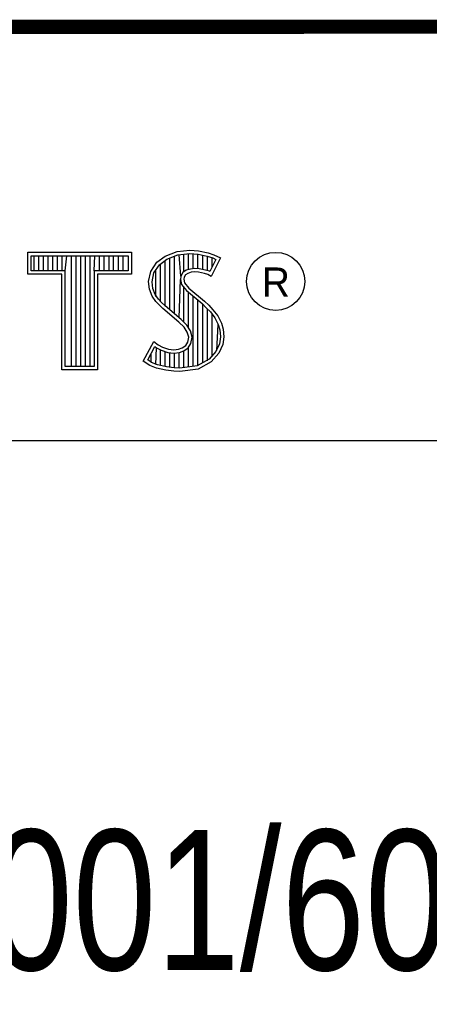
# Model space of a CAD drawing. Header units: inches. Extents: x 0 to 22, y 0 to 17.
# Tile 7 of 10: x 18.452 to 19.036, y 1.566 to 2.97. Entities that reach past the tile are written whole.
import ezdxf

# ---------------------------------------------------------------- set-up
doc = ezdxf.new("R2010")
doc.units = ezdxf.units.IN
doc.header["$LTSCALE"] = 1.21
doc.header["$MEASUREMENT"] = 0
doc.layers.get('0').update_dxf_attribs({"linetype": 'CONTINUOUS'})
doc.layers.add('NOTE', color=7, linetype='CONTINUOUS')
doc.styles.get("Standard").update_dxf_attribs({"font": 'txt', "width": 0.8})
doc.styles.add('TEXTSTYLE_2', font='txt')

msp = doc.modelspace()

# ---------------------------------------------------------------- linework, layer by layer
at = {"color": 2, "linetype": 'CONTINUOUS'}
for p, q in [((16.3737, 2.9596), (21.5037, 2.9596)), ((16.375, 2.96), (21.5, 2.96)), ((18.6766, 2.6393), (18.695, 2.6413)), ((18.695, 2.6413), (18.7074, 2.6405)), ((18.7074, 2.6405), (18.7209, 2.6376)), ((18.4641, 2.6383), (18.6117, 2.6383)), ((18.4641, 2.607), (18.4641, 2.6383)), ((18.469, 2.6334), (18.6068, 2.6334)), ((18.469, 2.6119), (18.469, 2.6334)), ((18.4729, 2.6119), (18.4729, 2.6334)), ((18.4795, 2.6119), (18.4795, 2.6334)), ((18.4862, 2.6119), (18.4862, 2.6334)), ((18.4929, 2.6119), (18.4929, 2.6334)), ((18.4996, 2.6119), (18.4996, 2.6334)), ((18.5062, 2.6119), (18.5062, 2.6334)), ((18.5129, 2.6119), (18.5129, 2.6334)), ((18.5174, 2.6119), (18.5196, 2.6334)), ((18.5263, 2.4756), (18.5263, 2.6334)), ((18.5329, 2.4756), (18.5329, 2.6334)), ((18.5396, 2.4756), (18.5396, 2.6334)), ((18.5463, 2.4756), (18.5463, 2.6334)), ((18.553, 2.4756), (18.553, 2.6334)), ((18.5584, 2.6119), (18.5596, 2.6334)), ((18.5663, 2.6119), (18.5663, 2.6334)), ((18.573, 2.6119), (18.573, 2.6334)), ((18.5797, 2.6119), (18.5797, 2.6334)), ((18.5863, 2.6119), (18.5863, 2.6334)), ((18.593, 2.6119), (18.593, 2.6334)), ((18.5997, 2.6119), (18.5997, 2.6334)), ((18.6068, 2.6334), (18.6068, 2.6119)), ((18.6117, 2.6383), (18.6117, 2.607)), ((18.648, 2.624), (18.6599, 2.6327)), ((18.6516, 2.6206), (18.6622, 2.6284)), ((18.6598, 2.5616), (18.6598, 2.6266)), ((18.6599, 2.6327), (18.6766, 2.6393)), ((18.6622, 2.6284), (18.6777, 2.6346)), ((18.6664, 2.556), (18.6664, 2.6301)), ((18.6731, 2.5504), (18.6731, 2.6327)), ((18.6777, 2.6346), (18.6951, 2.6365)), ((18.6819, 2.6044), (18.6798, 2.6348)), ((18.6865, 2.6103), (18.6865, 2.6355)), ((18.6932, 2.6137), (18.6932, 2.6362)), ((18.6951, 2.6365), (18.7067, 2.6356)), ((18.6998, 2.6149), (18.6998, 2.6361)), ((18.7065, 2.6148), (18.7065, 2.6357)), ((18.7067, 2.6356), (18.7196, 2.6329)), ((18.7132, 2.6137), (18.7132, 2.6343)), ((18.7196, 2.6329), (18.7275, 2.6302)), ((18.7199, 2.6121), (18.7199, 2.6328)), ((18.7209, 2.6376), (18.7293, 2.6347)), ((18.7319, 2.6281), (18.7233, 2.6108)), ((18.7385, 2.6304), (18.7252, 2.6039)), ((18.7265, 2.6173), (18.7265, 2.6305)), ((18.7275, 2.6302), (18.7319, 2.6281)), ((18.7293, 2.6347), (18.7385, 2.6304)), ((18.5174, 2.6119), (18.469, 2.6119)), ((18.5174, 2.4756), (18.5174, 2.6119)), ((18.6068, 2.6119), (18.5584, 2.6119)), ((18.5584, 2.6119), (18.5584, 2.4756)), ((18.6391, 2.6108), (18.648, 2.624)), ((18.6437, 2.6089), (18.6516, 2.6206)), ((18.6464, 2.5754), (18.6464, 2.613)), ((18.6531, 2.5683), (18.6531, 2.6217)), ((18.6897, 2.6126), (18.6851, 2.6093)), ((18.6958, 2.6144), (18.6897, 2.6126)), ((18.7018, 2.6151), (18.6958, 2.6144)), ((18.708, 2.6148), (18.7018, 2.6151)), ((18.7172, 2.6129), (18.708, 2.6148)), ((18.7227, 2.6112), (18.7172, 2.6129)), ((18.5125, 2.607), (18.4641, 2.607)), ((18.5125, 2.4708), (18.5125, 2.607)), ((18.6117, 2.607), (18.5633, 2.607)), ((18.5633, 2.607), (18.5633, 2.4708)), ((18.6362, 2.5964), (18.6391, 2.6108)), ((18.6411, 2.5962), (18.6437, 2.6089)), ((18.6798, 2.5449), (18.6815, 2.5996)), ((18.6819, 2.6044), (18.6815, 2.5996)), ((18.6815, 2.5996), (18.683, 2.5925)), ((18.6851, 2.6093), (18.6819, 2.6044)), ((18.6866, 2.6027), (18.6864, 2.5999)), ((18.6864, 2.5999), (18.6875, 2.5947)), ((18.6887, 2.6059), (18.6866, 2.6027)), ((18.6918, 2.6082), (18.6887, 2.6059)), ((18.6967, 2.6097), (18.6918, 2.6082)), ((18.7019, 2.6102), (18.6967, 2.6097)), ((18.7074, 2.6099), (18.7019, 2.6102)), ((18.716, 2.6082), (18.7074, 2.6099)), ((18.7206, 2.6068), (18.716, 2.6082)), ((18.7252, 2.6039), (18.7206, 2.6068)), ((18.7233, 2.6108), (18.7227, 2.6112)), ((18.6374, 2.5855), (18.6362, 2.5964)), ((18.6411, 2.5757), (18.6374, 2.5855)), ((18.6421, 2.5866), (18.6411, 2.5962)), ((18.6455, 2.578), (18.6421, 2.5866)), ((18.683, 2.5925), (18.6901, 2.5838)), ((18.6865, 2.5387), (18.6865, 2.5882)), ((18.6875, 2.5947), (18.6936, 2.5872)), ((18.6901, 2.5838), (18.7125, 2.5652)), ((18.6936, 2.5872), (18.7157, 2.5688)), ((18.6463, 2.5682), (18.6411, 2.5757)), ((18.6501, 2.5713), (18.6455, 2.578)), ((18.6541, 2.5673), (18.6501, 2.5713)), ((18.6932, 2.5305), (18.6932, 2.5812)), ((18.6998, 2.4757), (18.6998, 2.5757)), ((18.7065, 2.4766), (18.7065, 2.5701)), ((18.6506, 2.5639), (18.6463, 2.5682)), ((18.6564, 2.5581), (18.6506, 2.5639)), ((18.6597, 2.5617), (18.6541, 2.5673)), ((18.6794, 2.5388), (18.6564, 2.5581)), ((18.6827, 2.5424), (18.6597, 2.5617)), ((18.7125, 2.5652), (18.7183, 2.5593)), ((18.7132, 2.4809), (18.7132, 2.5645)), ((18.7157, 2.5688), (18.7218, 2.5627)), ((18.7183, 2.5593), (18.7242, 2.5532)), ((18.7199, 2.4834), (18.7199, 2.5577)), ((18.7218, 2.5627), (18.7278, 2.5564)), ((18.7278, 2.5564), (18.7348, 2.5475)), ((18.6908, 2.5344), (18.6827, 2.5424)), ((18.7242, 2.5532), (18.7306, 2.5449)), ((18.7265, 2.4907), (18.7265, 2.5501)), ((18.7306, 2.5449), (18.7354, 2.5353)), ((18.7348, 2.5475), (18.7399, 2.5371)), ((18.6869, 2.5313), (18.6794, 2.5388)), ((18.6913, 2.5244), (18.6869, 2.5313)), ((18.6957, 2.5264), (18.6908, 2.5344)), ((18.7332, 2.4981), (18.7354, 2.5353)), ((18.7354, 2.5353), (18.7377, 2.5278)), ((18.7377, 2.5278), (18.7385, 2.5177)), ((18.7399, 2.5371), (18.7425, 2.5287)), ((18.7425, 2.5287), (18.7434, 2.5175)), ((18.6933, 2.5172), (18.6913, 2.5244)), ((18.6918, 2.51), (18.6933, 2.5172)), ((18.6983, 2.5174), (18.6957, 2.5264)), ((18.6964, 2.5082), (18.6983, 2.5174)), ((18.7385, 2.5177), (18.737, 2.5079)), ((18.7434, 2.5175), (18.7417, 2.5066)), ((18.6285, 2.4832), (18.6434, 2.5109)), ((18.6348, 2.4848), (18.6451, 2.5037)), ((18.6434, 2.5109), (18.6498, 2.5063)), ((18.6451, 2.5037), (18.6472, 2.5021)), ((18.6464, 2.4783), (18.6472, 2.5021)), ((18.6472, 2.5021), (18.6542, 2.4986)), ((18.6498, 2.5063), (18.6561, 2.5031)), ((18.6561, 2.5031), (18.6645, 2.5002)), ((18.6645, 2.5002), (18.672, 2.4994)), ((18.672, 2.4994), (18.6789, 2.4999)), ((18.6789, 2.4999), (18.6841, 2.502)), ((18.6841, 2.502), (18.689, 2.5054)), ((18.6864, 2.4976), (18.6926, 2.502)), ((18.689, 2.5054), (18.6918, 2.51)), ((18.6926, 2.502), (18.6964, 2.5082)), ((18.6932, 2.4748), (18.6932, 2.5024)), ((18.737, 2.5079), (18.7321, 2.4969)), ((18.7417, 2.5066), (18.7362, 2.4942)), ((18.6397, 2.4814), (18.6397, 2.4939)), ((18.6531, 2.4769), (18.6531, 2.499)), ((18.6542, 2.4986), (18.6634, 2.4955)), ((18.6598, 2.4753), (18.6598, 2.4967)), ((18.6634, 2.4955), (18.6719, 2.4945)), ((18.6664, 2.4743), (18.6664, 2.4951)), ((18.6719, 2.4945), (18.68, 2.4952)), ((18.6731, 2.4733), (18.6731, 2.4943)), ((18.6798, 2.4731), (18.6798, 2.4951)), ((18.68, 2.4952), (18.6864, 2.4976)), ((18.6865, 2.4739), (18.6865, 2.4977)), ((18.7222, 2.4859), (18.7053, 2.4764)), ((18.7321, 2.4969), (18.7222, 2.4859)), ((18.7362, 2.4942), (18.7252, 2.4821)), ((18.5584, 2.4756), (18.5174, 2.4756)), ((18.638, 2.4769), (18.6285, 2.4832)), ((18.6402, 2.4812), (18.6348, 2.4848)), ((18.6472, 2.4732), (18.638, 2.4769)), ((18.6486, 2.4778), (18.6402, 2.4812)), ((18.6607, 2.4703), (18.6472, 2.4732)), ((18.6616, 2.4751), (18.6486, 2.4778)), ((18.6727, 2.4734), (18.6616, 2.4751)), ((18.6804, 2.4731), (18.6727, 2.4734)), ((18.7053, 2.4764), (18.6804, 2.4731)), ((18.7068, 2.4717), (18.6806, 2.4683)), ((18.7252, 2.4821), (18.7068, 2.4717)), ((18.5633, 2.4708), (18.5125, 2.4708)), ((18.6722, 2.4686), (18.6607, 2.4703)), ((18.6806, 2.4683), (18.6722, 2.4686)), ((16.7288, 2.37), (21.5, 2.37))]:
    msp.add_line(p, q, dxfattribs=at)
at = {"color": 7, "linetype": 'CONTINUOUS', "const_width": 0.02}
msp.add_lwpolyline([(13.6, 2.9595), (21.5, 2.96)], dxfattribs=at)
at = {"color": 2, "linetype": 'CONTINUOUS'}
msp.add_circle((18.8172, 2.5968), 0.0414, dxfattribs=at)

# ---------------------------------------------------------------- texts
at = {"color": 2, "linetype": 'CONTINUOUS', "insert": (18.7972, 2.6166), "char_height": 0.0418, "width": 0.041753, "attachment_point": 1, "line_spacing_factor": 0.9, "style": 'TEXTSTYLE_2'}
msp.add_mtext('R', dxfattribs=at)
at = {"layer": 'NOTE', "color": 7, "linetype": 'CONTINUOUS', "insert": (18.9387, 1.8146), "char_height": 0.2, "width": 4, "attachment_point": 2, "line_spacing_factor": 0.9}
msp.add_mtext('NI-USB-6001/6002/6003 OEM', dxfattribs=at)

doc.saveas('drawing.dxf')
